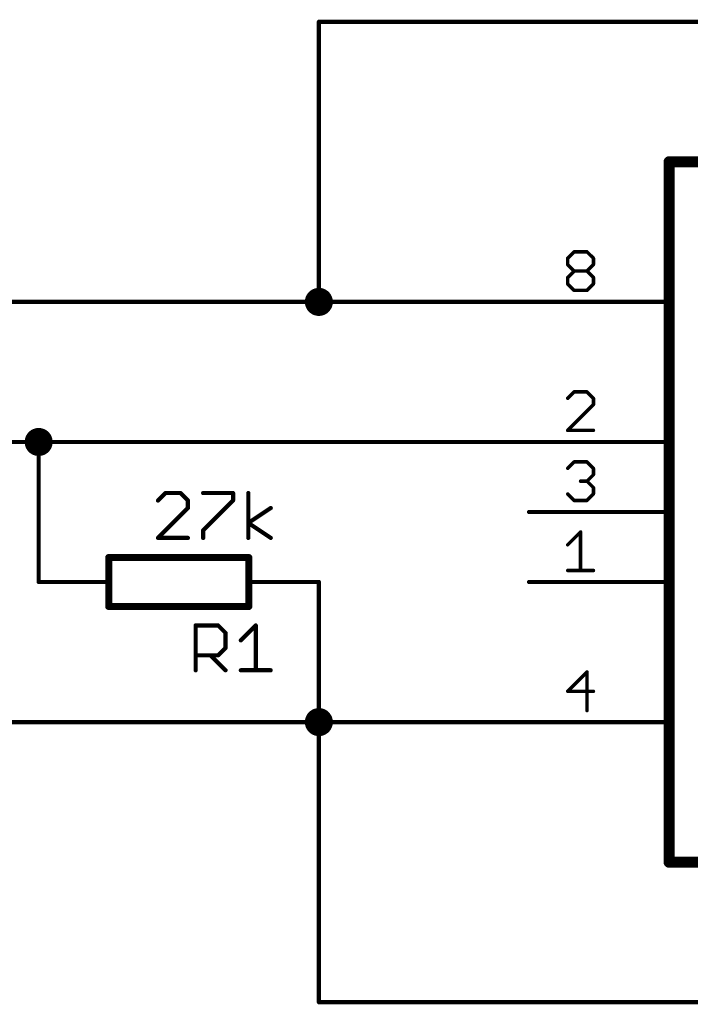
# Model space of a CAD drawing. Extents: x -195 to 102, y 51 to 111.
# Tile 2 of 15: x -171 to -147, y 58 to 94. Entities that reach past the tile are written whole.
import ezdxf

# ---------------------------------------------------------------- set-up
doc = ezdxf.new("R2010")
doc.units = 0
for name, color, linetype in [('91', 94, 'CONTINUOUS'), ('94', 14, 'CONTINUOUS'), ('95', 250, 'CONTINUOUS'), ('96', 250, 'CONTINUOUS')]:
    doc.layers.add(name, color=color, linetype=linetype)

msp = doc.modelspace()

# ---------------------------------------------------------------- linework, layer by layer
at = {"layer": '91', "const_width": 0.1524}
for points in [[(-160.02, 83.82), (-160.02, 93.98)], [(-160.02, 93.98), (53.34, 93.98)], [(-160.02, 83.82), (-180.34, 83.82)], [(-152.4, 83.82), (-160.02, 83.82)], [(-170.18, 78.74), (-170.18, 73.66)], [(-152.4, 78.74), (-170.18, 78.74)], [(-160.02, 73.66), (-160.02, 68.58)], [(-160.02, 68.58), (-190.5, 68.58)], [(-152.4, 68.58), (-160.02, 68.58)], [(-160.02, 68.58), (-160.02, 58.42)], [(-160.02, 58.42), (20.32, 58.42)]]:
    msp.add_lwpolyline(points, dxfattribs=at)
at = {"layer": '91'}
for points, const_width in [([(-159.9819, 93.98, 1), (-160.0581, 93.98)], 0.0762), ([(-160.02, 94.0181, 1), (-160.02, 93.9419)], 0.0762), ([(-160.02, 83.566, 1), (-160.02, 84.074, 1), (-160.02, 83.566)], 0.508), ([(-160.02, 83.8581, 1), (-160.02, 83.7819)], 0.0762), ([(-160.0581, 83.82, 1), (-159.9819, 83.82)], 0.0762), ([(-160.02, 83.7819, 1), (-160.02, 83.8581)], 0.0762), ([(-152.4, 83.7819, 1), (-152.4, 83.8581)], 0.0762), ([(-170.18, 78.486, 1), (-170.18, 78.994, 1), (-170.18, 78.486)], 0.508), ([(-170.1419, 78.74, 1), (-170.2181, 78.74)], 0.0762), ([(-170.18, 78.7781, 1), (-170.18, 78.7019)], 0.0762), ([(-152.4, 78.7019, 1), (-152.4, 78.7781)], 0.0762), ([(-170.2181, 73.66, 1), (-170.1419, 73.66)], 0.0762), ([(-159.9819, 73.66, 1), (-160.0581, 73.66)], 0.0762), ([(-160.02, 68.326, 1), (-160.02, 68.834, 1), (-160.02, 68.326)], 0.508), ([(-160.02, 68.6181, 1), (-160.02, 68.5419)], 0.0762), ([(-159.9819, 68.58, 1), (-160.0581, 68.58)], 0.0762), ([(-160.0581, 68.58, 1), (-159.9819, 68.58)], 0.0762), ([(-160.02, 68.5419, 1), (-160.02, 68.6181)], 0.0762), ([(-152.4, 68.5419, 1), (-152.4, 68.6181)], 0.0762), ([(-160.02, 58.4581, 1), (-160.02, 58.3819)], 0.0762), ([(-160.0581, 58.42, 1), (-159.9819, 58.42)], 0.0762)]:
    msp.add_lwpolyline(points, format="xyb", dxfattribs=dict(at, const_width=const_width))
at = {"layer": '94'}
for points, const_width in [([(-147.32, 88.9), (-147.32, 63.5)], 0.4064), ([(10.16, 88.9), (-147.32, 88.9)], 0.4064), ([(-152.4, 83.82), (-147.32, 83.82)], 0.1524), ([(-170.18, 78.74), (-172.72, 78.74)], 0.1524), ([(-152.4, 78.74), (-147.32, 78.74)], 0.1524), ([(-152.4, 76.2), (-147.32, 76.2)], 0.1524), ([(-162.56, 74.549), (-167.64, 74.549)], 0.254), ([(-167.64, 74.549), (-167.64, 72.771)], 0.254), ([(-162.56, 74.549), (-162.56, 72.771)], 0.254), ([(-170.18, 73.66), (-167.64, 73.66)], 0.1524), ([(-160.02, 73.66), (-162.56, 73.66)], 0.1524), ([(-152.4, 73.66), (-147.32, 73.66)], 0.1524), ([(-167.64, 72.771), (-162.56, 72.771)], 0.254), ([(-152.4, 68.58), (-147.32, 68.58)], 0.1524), ([(-147.32, 63.5), (10.16, 63.5)], 0.4064)]:
    msp.add_lwpolyline(points, dxfattribs=dict(at, const_width=const_width))
for points, const_width in [([(-147.2184, 88.9, 1), (-147.4216, 88.9)], 0.2032), ([(-147.32, 89.0016, 1), (-147.32, 88.7984)], 0.2032), ([(-152.4, 83.8581, 1), (-152.4, 83.7819)], 0.0762), ([(-147.32, 83.7819, 1), (-147.32, 83.8581)], 0.0762), ([(-170.18, 78.7019, 1), (-170.18, 78.7781)], 0.0762), ([(-152.4, 78.7781, 1), (-152.4, 78.7019)], 0.0762), ([(-147.32, 78.7019, 1), (-147.32, 78.7781)], 0.0762), ([(-152.4, 76.2381, 1), (-152.4, 76.1619)], 0.0762), ([(-147.32, 76.1619, 1), (-147.32, 76.2381)], 0.0762), ([(-167.64, 74.6125, 1), (-167.64, 74.4855)], 0.127), ([(-167.5765, 74.549, 1), (-167.7035, 74.549)], 0.127), ([(-162.4965, 74.549, 1), (-162.6235, 74.549)], 0.127), ([(-162.56, 74.4855, 1), (-162.56, 74.6125)], 0.127), ([(-170.18, 73.6981, 1), (-170.18, 73.6219)], 0.0762), ([(-167.64, 73.6219, 1), (-167.64, 73.6981)], 0.0762), ([(-162.56, 73.6981, 1), (-162.56, 73.6219)], 0.0762), ([(-160.02, 73.6219, 1), (-160.02, 73.6981)], 0.0762), ([(-152.4, 73.6981, 1), (-152.4, 73.6219)], 0.0762), ([(-147.32, 73.6219, 1), (-147.32, 73.6981)], 0.0762), ([(-167.64, 72.8345, 1), (-167.64, 72.7075)], 0.127), ([(-162.56, 72.7075, 1), (-162.56, 72.8345)], 0.127), ([(-167.7035, 72.771, 1), (-167.5765, 72.771)], 0.127), ([(-162.6235, 72.771, 1), (-162.4965, 72.771)], 0.127), ([(-152.4, 68.6181, 1), (-152.4, 68.5419)], 0.0762), ([(-147.32, 68.5419, 1), (-147.32, 68.6181)], 0.0762), ([(-147.32, 63.6016, 1), (-147.32, 63.3984)], 0.2032), ([(-147.4216, 63.5, 1), (-147.2184, 63.5)], 0.2032)]:
    msp.add_lwpolyline(points, format="xyb", dxfattribs=dict(at, const_width=const_width))
at = {"layer": '95'}
for points, const_width in [([(-150.9966, 85.4043), (-150.7635, 85.6373)], 0.127), ([(-150.9966, 85.1712), (-150.9966, 85.4043)], 0.127), ([(-150.7635, 85.6373), (-150.2975, 85.6373)], 0.127), ([(-150.2975, 85.6373), (-150.0644, 85.4043)], 0.127), ([(-150.0644, 85.4043), (-150.0644, 85.1712)], 0.127), ([(-150.7635, 84.9382), (-150.9966, 85.1712)], 0.127), ([(-150.9966, 84.7052), (-150.7635, 84.9382)], 0.127), ([(-150.7635, 84.9382), (-150.2975, 84.9382)], 0.127), ([(-150.0644, 85.1712), (-150.2975, 84.9382)], 0.127), ([(-150.2975, 84.9382), (-150.0644, 84.7052)], 0.127), ([(-150.9966, 84.4721), (-150.9966, 84.7052)], 0.127), ([(-150.0644, 84.7052), (-150.0644, 84.4721)], 0.127), ([(-150.7635, 84.2391), (-150.9966, 84.4721)], 0.127), ([(-150.2975, 84.2391), (-150.7635, 84.2391)], 0.127), ([(-150.0644, 84.4721), (-150.2975, 84.2391)], 0.127), ([(-150.7635, 80.5573), (-150.9966, 80.3243)], 0.127), ([(-150.2975, 80.5573), (-150.7635, 80.5573)], 0.127), ([(-150.0644, 80.3243), (-150.2975, 80.5573)], 0.127), ([(-150.0644, 80.0912), (-150.0644, 80.3243)], 0.127), ([(-150.9966, 79.1591), (-150.0644, 80.0912)], 0.127), ([(-150.0644, 79.1591), (-150.9966, 79.1591)], 0.127), ([(-150.9966, 77.7843), (-150.7635, 78.0173)], 0.127), ([(-150.7635, 78.0173), (-150.2975, 78.0173)], 0.127), ([(-150.2975, 78.0173), (-150.0644, 77.7843)], 0.127), ([(-150.0644, 77.5512), (-150.2975, 77.3182)], 0.127), ([(-150.0644, 77.7843), (-150.0644, 77.5512)], 0.127), ([(-150.2975, 77.3182), (-150.5305, 77.3182)], 0.127), ([(-150.2975, 77.3182), (-150.0644, 77.0852)], 0.127), ([(-150.0644, 77.0852), (-150.0644, 76.8521)], 0.127), ([(-150.7635, 76.6191), (-150.9966, 76.8521)], 0.127), ([(-150.0644, 76.8521), (-150.2975, 76.6191)], 0.127), ([(-150.2975, 76.6191), (-150.7635, 76.6191)], 0.127), ([(-150.9966, 75.0112), (-150.5305, 75.4773)], 0.127), ([(-150.5305, 75.4773), (-150.5305, 74.0791)], 0.127), ([(-150.9966, 74.0791), (-150.0644, 74.0791)], 0.127), ([(-164.4881, 70.4596), (-164.4881, 72.0866)], 0.1524), ([(-164.4881, 72.0866), (-163.6746, 72.0866)], 0.1524), ([(-163.6746, 72.0866), (-163.4035, 71.8154)], 0.1524), ([(-162.851, 71.5443), (-162.3086, 72.0866)], 0.1524), ([(-162.3086, 72.0866), (-162.3086, 70.4596)], 0.1524), ([(-163.4035, 71.8154), (-163.4035, 71.2731)], 0.1524), ([(-163.6746, 71.0019), (-164.4881, 71.0019)], 0.1524), ([(-163.9458, 71.0019), (-163.4035, 70.4596)], 0.1524), ([(-163.4035, 71.2731), (-163.6746, 71.0019)], 0.1524), ([(-162.851, 70.4596), (-161.7663, 70.4596)], 0.1524), ([(-150.2975, 70.3973), (-150.9966, 69.6982)], 0.127), ([(-150.2975, 68.9991), (-150.2975, 70.3973)], 0.127), ([(-150.9966, 69.6982), (-150.0644, 69.6982)], 0.127)]:
    msp.add_lwpolyline(points, dxfattribs=dict(at, const_width=const_width))
for points, const_width in [([(-150.9648, 85.4043, 1), (-151.0283, 85.4043)], 0.0635), ([(-151.019, 85.4267, 1), (-150.9741, 85.3818)], 0.0635), ([(-150.7635, 85.669, 1), (-150.7635, 85.6055)], 0.0635), ([(-150.7411, 85.6148, 1), (-150.786, 85.6597)], 0.0635), ([(-150.275, 85.6597, 1), (-150.3199, 85.6148)], 0.0635), ([(-150.2975, 85.6055, 1), (-150.2975, 85.669)], 0.0635), ([(-150.0327, 85.4043, 1), (-150.0962, 85.4043)], 0.0635), ([(-150.0869, 85.3818, 1), (-150.042, 85.4267)], 0.0635), ([(-150.9741, 85.1937, 1), (-151.019, 85.1488)], 0.0635), ([(-151.0283, 85.1712, 1), (-150.9648, 85.1712)], 0.0635), ([(-150.7635, 84.9699, 1), (-150.7635, 84.9064)], 0.0635), ([(-150.7411, 84.9157, 1), (-150.786, 84.9606)], 0.0635), ([(-150.275, 84.9606, 1), (-150.3199, 84.9157)], 0.0635), ([(-150.2975, 84.9064, 1), (-150.2975, 84.9699)], 0.0635), ([(-150.0962, 85.1712, 1), (-150.0327, 85.1712)], 0.0635), ([(-150.042, 85.1488, 1), (-150.0869, 85.1937)], 0.0635), ([(-150.9648, 84.7052, 1), (-151.0283, 84.7052)], 0.0635), ([(-151.019, 84.7276, 1), (-150.9741, 84.6827)], 0.0635), ([(-150.786, 84.9157, 1), (-150.7411, 84.9606)], 0.0635), ([(-150.3199, 84.9606, 1), (-150.275, 84.9157)], 0.0635), ([(-150.0327, 84.7052, 1), (-150.0962, 84.7052)], 0.0635), ([(-150.0869, 84.6827, 1), (-150.042, 84.7276)], 0.0635), ([(-150.9741, 84.4946, 1), (-151.019, 84.4497)], 0.0635), ([(-151.0283, 84.4721, 1), (-150.9648, 84.4721)], 0.0635), ([(-150.7635, 84.2709, 1), (-150.7635, 84.2074)], 0.0635), ([(-150.786, 84.2166, 1), (-150.7411, 84.2616)], 0.0635), ([(-150.3199, 84.2616, 1), (-150.275, 84.2166)], 0.0635), ([(-150.2975, 84.2074, 1), (-150.2975, 84.2709)], 0.0635), ([(-150.0962, 84.4721, 1), (-150.0327, 84.4721)], 0.0635), ([(-150.042, 84.4497, 1), (-150.0869, 84.4946)], 0.0635), ([(-151.019, 80.3467, 1), (-150.9741, 80.3018)], 0.0635), ([(-150.7635, 80.589, 1), (-150.7635, 80.5255)], 0.0635), ([(-150.7411, 80.5348, 1), (-150.786, 80.5797)], 0.0635), ([(-150.275, 80.5797, 1), (-150.3199, 80.5348)], 0.0635), ([(-150.2975, 80.5255, 1), (-150.2975, 80.589)], 0.0635), ([(-150.0327, 80.3243, 1), (-150.0962, 80.3243)], 0.0635), ([(-150.0869, 80.3018, 1), (-150.042, 80.3467)], 0.0635), ([(-150.0962, 80.0912, 1), (-150.0327, 80.0912)], 0.0635), ([(-150.042, 80.0688, 1), (-150.0869, 80.1137)], 0.0635), ([(-150.9966, 79.1909, 1), (-150.9966, 79.1274)], 0.0635), ([(-151.019, 79.1816, 1), (-150.9741, 79.1366)], 0.0635), ([(-150.0644, 79.1274, 1), (-150.0644, 79.1909)], 0.0635), ([(-150.7635, 78.049, 1), (-150.7635, 77.9855)], 0.0635), ([(-150.7411, 77.9948, 1), (-150.786, 78.0397)], 0.0635), ([(-150.275, 78.0397, 1), (-150.3199, 77.9948)], 0.0635), ([(-150.2975, 77.9855, 1), (-150.2975, 78.049)], 0.0635), ([(-151.019, 77.8067, 1), (-150.9741, 77.7618)], 0.0635), ([(-150.0327, 77.7843, 1), (-150.0962, 77.7843)], 0.0635), ([(-150.0962, 77.5512, 1), (-150.0327, 77.5512)], 0.0635), ([(-150.0869, 77.7618, 1), (-150.042, 77.8067)], 0.0635), ([(-150.042, 77.5288, 1), (-150.0869, 77.5737)], 0.0635), ([(-150.5305, 77.3499, 1), (-150.5305, 77.2864)], 0.0635), ([(-150.275, 77.3406, 1), (-150.3199, 77.2957)], 0.0635), ([(-150.3199, 77.3406, 1), (-150.275, 77.2957)], 0.0635), ([(-150.2975, 77.2864, 1), (-150.2975, 77.3499)], 0.0635), ([(-150.0327, 77.0852, 1), (-150.0962, 77.0852)], 0.0635), ([(-150.0869, 77.0627, 1), (-150.042, 77.1076)], 0.0635), ([(-150.9741, 76.8746, 1), (-151.019, 76.8297)], 0.0635), ([(-150.0962, 76.8521, 1), (-150.0327, 76.8521)], 0.0635), ([(-150.042, 76.8297, 1), (-150.0869, 76.8746)], 0.0635), ([(-150.7635, 76.6509, 1), (-150.7635, 76.5874)], 0.0635), ([(-150.786, 76.5966, 1), (-150.7411, 76.6416)], 0.0635), ([(-150.3199, 76.6416, 1), (-150.275, 76.5966)], 0.0635), ([(-150.2975, 76.5874, 1), (-150.2975, 76.6509)], 0.0635), ([(-150.4988, 75.4773, 1), (-150.5623, 75.4773)], 0.0635), ([(-150.5081, 75.4548, 1), (-150.553, 75.4997)], 0.0635), ([(-151.019, 75.0337, 1), (-150.9741, 74.9888)], 0.0635), ([(-150.9966, 74.1108, 1), (-150.9966, 74.0473)], 0.0635), ([(-150.5623, 74.0791, 1), (-150.4988, 74.0791)], 0.0635), ([(-150.0644, 74.0473, 1), (-150.0644, 74.1108)], 0.0635), ([(-164.45, 72.0866, 1), (-164.5262, 72.0866)], 0.0762), ([(-164.4881, 72.1247, 1), (-164.4881, 72.0485)], 0.0762), ([(-163.6477, 72.1135, 1), (-163.7016, 72.0596)], 0.0762), ([(-163.6746, 72.0485, 1), (-163.6746, 72.1247)], 0.0762), ([(-162.2705, 72.0866, 1), (-162.3467, 72.0866)], 0.0762), ([(-162.2817, 72.0596, 1), (-162.3356, 72.1135)], 0.0762), ([(-163.3654, 71.8154, 1), (-163.4416, 71.8154)], 0.0762), ([(-163.4304, 71.7885, 1), (-163.3765, 71.8424)], 0.0762), ([(-162.8779, 71.5712, 1), (-162.824, 71.5173)], 0.0762), ([(-164.4881, 71.04, 1), (-164.4881, 70.9638)], 0.0762), ([(-163.9188, 71.0289, 1), (-163.9727, 70.975)], 0.0762), ([(-163.6746, 70.9638, 1), (-163.6746, 71.04)], 0.0762), ([(-163.4416, 71.2731, 1), (-163.3654, 71.2731)], 0.0762), ([(-163.3765, 71.2462, 1), (-163.4304, 71.3)], 0.0762), ([(-163.7016, 71.0289, 1), (-163.6477, 70.975)], 0.0762), ([(-164.5262, 70.4596, 1), (-164.45, 70.4596)], 0.0762), ([(-163.4304, 70.4327, 1), (-163.3765, 70.4865)], 0.0762), ([(-162.851, 70.4977, 1), (-162.851, 70.4215)], 0.0762), ([(-162.3467, 70.4596, 1), (-162.2705, 70.4596)], 0.0762), ([(-161.7663, 70.4215, 1), (-161.7663, 70.4977)], 0.0762), ([(-150.2657, 70.3973, 1), (-150.3292, 70.3973)], 0.0635), ([(-150.275, 70.3748, 1), (-150.3199, 70.4197)], 0.0635), ([(-150.9966, 69.7299, 1), (-150.9966, 69.6664)], 0.0635), ([(-151.019, 69.7206, 1), (-150.9741, 69.6757)], 0.0635), ([(-150.0644, 69.6664, 1), (-150.0644, 69.7299)], 0.0635), ([(-150.3292, 68.9991, 1), (-150.2657, 68.9991)], 0.0635)]:
    msp.add_lwpolyline(points, format="xyb", dxfattribs=dict(at, const_width=const_width))
at = {"layer": '96', "const_width": 0.1524}
for points in [[(-165.5813, 76.8872), (-165.8524, 76.616)], [(-165.0389, 76.8872), (-165.5813, 76.8872)], [(-164.7678, 76.616), (-165.0389, 76.8872)], [(-164.2153, 76.8872), (-163.1306, 76.8872)], [(-163.1306, 76.8872), (-163.1306, 76.616)], [(-162.5781, 75.2602), (-162.5781, 76.8872)], [(-164.7678, 76.3449), (-164.7678, 76.616)], [(-163.1306, 76.616), (-164.2153, 75.5314)], [(-165.8524, 75.2602), (-164.7678, 76.3449)], [(-162.5781, 75.8025), (-161.7646, 76.3449)], [(-161.7646, 75.2602), (-162.5781, 75.8025)], [(-164.2153, 75.5314), (-164.2153, 75.2602)], [(-164.7678, 75.2602), (-165.8524, 75.2602)]]:
    msp.add_lwpolyline(points, dxfattribs=at)
at = {"layer": '96', "const_width": 0.0762}
for points in [[(-165.5813, 76.9253, 1), (-165.5813, 76.8491)], [(-165.5543, 76.8602, 1), (-165.6082, 76.9141)], [(-165.012, 76.9141, 1), (-165.0659, 76.8602)], [(-165.0389, 76.8491, 1), (-165.0389, 76.9253)], [(-164.2153, 76.9253, 1), (-164.2153, 76.8491)], [(-163.0925, 76.8872, 1), (-163.1687, 76.8872)], [(-163.1306, 76.8491, 1), (-163.1306, 76.9253)], [(-162.54, 76.8872, 1), (-162.6162, 76.8872)], [(-165.8794, 76.643, 1), (-165.8255, 76.5891)], [(-164.7297, 76.616, 1), (-164.8059, 76.616)], [(-164.7947, 76.5891, 1), (-164.7408, 76.643)], [(-163.1687, 76.616, 1), (-163.0925, 76.616)], [(-163.1037, 76.5891, 1), (-163.1575, 76.643)], [(-164.8059, 76.3449, 1), (-164.7297, 76.3449)], [(-164.7408, 76.3179, 1), (-164.7947, 76.3718)], [(-161.7435, 76.3132, 1), (-161.7857, 76.3766)], [(-162.557, 75.8342, 1), (-162.5992, 75.7708)], [(-162.5992, 75.8342, 1), (-162.557, 75.7708)], [(-164.1772, 75.5314, 1), (-164.2534, 75.5314)], [(-164.2422, 75.5583, 1), (-164.1883, 75.5044)], [(-165.8524, 75.2983, 1), (-165.8524, 75.2221)], [(-165.8794, 75.2871, 1), (-165.8255, 75.2333)], [(-164.7678, 75.2221, 1), (-164.7678, 75.2983)], [(-164.2534, 75.2602, 1), (-164.1772, 75.2602)], [(-162.6162, 75.2602, 1), (-162.54, 75.2602)], [(-161.7857, 75.2285, 1), (-161.7435, 75.2919)]]:
    msp.add_lwpolyline(points, format="xyb", dxfattribs=at)

doc.saveas('drawing.dxf')
